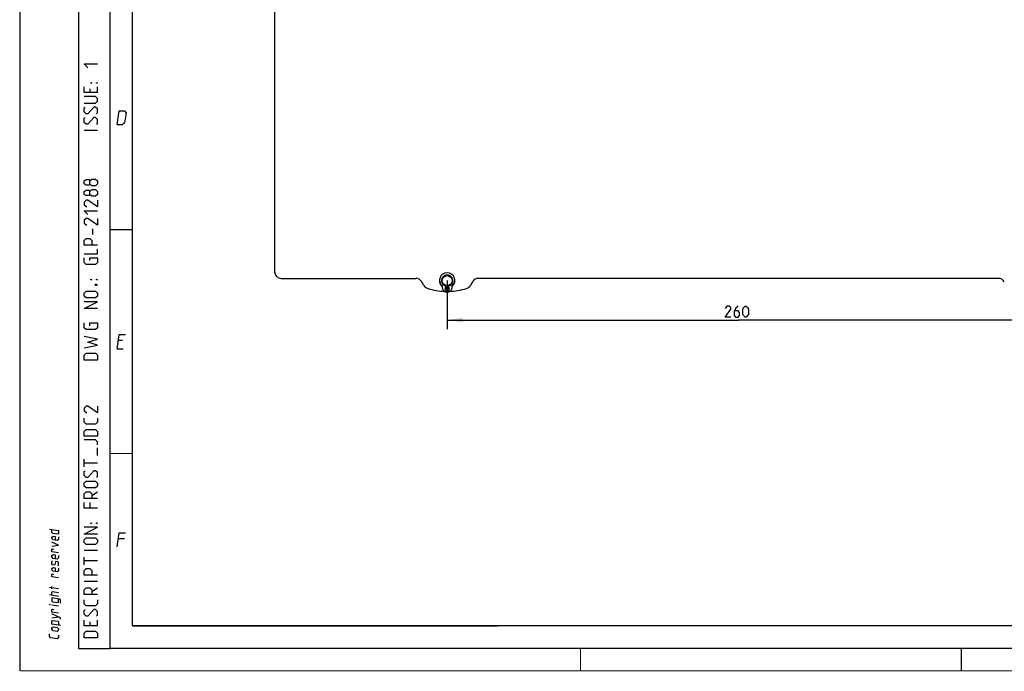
# Model space of a CAD drawing. Header units: millimetres. Extents: x 0 to 420, y 0 to 297.
# Tile 1 of 8: x 0 to 220, y 0 to 145. Entities that reach past the tile are written whole.
import ezdxf

# ---------------------------------------------------------------- set-up
doc = ezdxf.new("R2010")
doc.units = ezdxf.units.MM
doc.header["$LTSCALE"] = 23.1
doc.layers.get('0').update_dxf_attribs({"linetype": 'CONTINUOUS'})
doc.layers.add('02___PRT_ALL_AXES', color=7, linetype='CONTINUOUS')
doc.styles.get("Standard").update_dxf_attribs({"font": 'txt', "width": 0.7})
doc.dimstyles.new('DIMSTYLE_1', dxfattribs={"dimtxt": 2.5, "dimasz": 3.5, "dimexe": 2, "dimexo": 0, "dimtad": 1, "dimlfac": 2, "dimdsep": 46, "dimtxsty": 'STANDARD', "dimblk": '_FILLED', "dimblk1": '_FILLED', "dimblk2": '_FILLED', "dimcen": 0.09, "dimazin": 2, "dimtp": 0.5, "dimtm": 0.5, "dimtfac": 1, "dimtofl": 0, "dimtmove": 0, "dimatfit": 3, "dimldrblk": '_FILLED', "dimfxl": 1, "dimtolj": 1, "dimarcsym": 0})

# ---------------------------------------------------------------- blocks, each defined once
blk = doc.blocks.new('_FILLED')
at = {"color": 0, "linetype": 'BYBLOCK'}
blk.add_solid([(0, 0), (-1, 0.143), (-1, -0.143)], dxfattribs=at)
blk = doc.blocks.new('*D6')
at = {"color": 2, "linetype": 'CONTINUOUS'}
for p, q in [((95.25, 87.12), (95.25, 76.32)), ((225.25, 87.12), (225.25, 76.32)), ((95.25, 78.32), (160.25, 78.32)), ((225.25, 78.32), (160.25, 78.32))]:
    blk.add_line(p, q, dxfattribs=at)
at = {"color": 2, "linetype": 'CONTINUOUS', "xscale": 3.5, "yscale": 3.5, "zscale": 3.5, "rotation": 180}
blk.add_blockref('_FILLED', (95.25, 78.32), dxfattribs=at)
at = {"color": 2, "linetype": 'CONTINUOUS', "xscale": 3.5, "yscale": 3.5, "zscale": 3.5}
blk.add_blockref('_FILLED', (225.25, 78.32), dxfattribs=at)
at = {"color": 2, "linetype": 'CONTINUOUS', "insert": (160.25, 81.44), "char_height": 2.5, "width": 8.8393, "attachment_point": 2, "line_spacing_factor": 0.9}
blk.add_mtext('{\\ftxt;\\W0.0001;\\H0.0001;\\~}{\\ftxt;\\W2.3571428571;\\H2.5; }{\\ftxt;\\W0.0001;\\H0.0001;\\~}', dxfattribs=at)

msp = doc.modelspace()

# ---------------------------------------------------------------- linework, layer by layer
at = {"color": 7, "linetype": 'CONTINUOUS'}
for p, q in [((0, 0), (0, 297)), ((56.753, 232.62), (56.753, 89.12)), ((94.2947, 87.9225), (94.4329, 87.8901)), ((94.4329, 87.8901), (94.3919, 88.026)), ((94.5243, 88.1356), (94.6502, 88.0698)), ((94.6502, 88.0698), (94.6443, 88.2117)), ((94.7998, 88.2849), (94.9054, 88.1899)), ((94.9054, 88.1899), (94.9349, 88.3288)), ((95.1038, 88.361), (95.1824, 88.2428)), ((95.1824, 88.2428), (95.2455, 88.3699)), ((95.4171, 88.3592), (95.4638, 88.225)), ((95.4638, 88.225), (95.5566, 88.3325)), ((95.7201, 88.2794), (95.732, 88.1379)), ((95.732, 88.1379), (95.8486, 88.2189)), ((95.9938, 88.1268), (95.9701, 87.9868)), ((95.9701, 87.9868), (96.1032, 88.0363)), ((96.2209, 87.911), (96.1631, 87.7812)), ((58.253, 87.62), (88.282, 87.62)), ((90.0477, 86.0617), (89.581, 86.87)), ((93.5808, 86.9695), (93.5349, 86.9653)), ((94.128, 87.12), (94.005, 87.191)), ((94.005, 87.049), (94.128, 87.12)), ((94.0266, 87.3616), (94.1633, 87.3997)), ((94.1633, 86.8402), (94.0266, 86.8784)), ((94.1633, 87.3997), (94.0619, 87.4991)), ((94.0619, 86.7408), (94.1633, 86.8402)), ((94.1252, 87.659), (94.2672, 87.6619)), ((94.2672, 86.578), (94.1252, 86.581)), ((94.2672, 87.6619), (94.1936, 87.7834)), ((94.1936, 86.4565), (94.2672, 86.578)), ((94.4329, 86.3499), (94.2947, 86.3174)), ((94.3919, 86.2139), (94.4329, 86.3499)), ((94.6502, 86.1701), (94.5243, 86.1043)), ((94.6443, 86.0282), (94.6502, 86.1701)), ((94.9054, 86.05), (94.7998, 85.955)), ((94.9349, 85.9111), (94.9054, 86.05)), ((95.003, 85.5713), (95.003, 85.8954)), ((95.1824, 85.9972), (95.1038, 85.8789)), ((95.2455, 85.87), (95.1824, 85.9972)), ((95.4638, 86.0149), (95.4171, 85.8808)), ((95.5566, 85.9074), (95.4638, 86.0149)), ((95.503, 85.9463), (95.503, 85.5713)), ((95.732, 86.102), (95.7201, 85.9605)), ((95.8486, 86.021), (95.732, 86.102)), ((96.1032, 86.2036), (95.9701, 86.2531)), ((95.9701, 86.2531), (95.9938, 86.1131)), ((96.1631, 87.7812), (96.3044, 87.7961)), ((96.1631, 86.4587), (96.2209, 86.329)), ((96.3044, 86.4439), (96.1631, 86.4587)), ((96.3872, 87.6454), (96.299, 87.5341)), ((96.299, 87.5341), (96.4395, 87.5134)), ((96.4395, 86.7266), (96.299, 86.7058)), ((96.299, 86.7058), (96.3872, 86.5945)), ((96.4822, 87.3468), (96.3691, 87.261)), ((96.3691, 87.261), (96.5, 87.2059)), ((96.5, 87.034), (96.3691, 86.979)), ((96.3691, 86.979), (96.4822, 86.8931)), ((100.925, 86.87), (100.4584, 86.0617)), ((218.282, 87.62), (102.224, 87.62)), ((95.003, 84.6963), (95.003, 85.0713)), ((95.2553, 85.3957), (95.2564, 85.3957)), ((95.2553, 85.395), (95.2564, 85.395)), ((95.3039, 85.3957), (95.3061, 85.3959)), ((95.3039, 85.3957), (95.3061, 85.3958)), ((95.3039, 85.3958), (95.3061, 85.3958)), ((95.4054, 85.4017), (95.4076, 85.4019)), ((95.4054, 85.4018), (95.4076, 85.4019)), ((95.503, 85.0713), (95.503, 84.6963)), ((25, 9.9999), (25, 10)), ((409.86, 10.0737), (25.007, 10.0134))]:
    msp.add_line(p, q, dxfattribs=at)
at = {"color": 2, "linetype": 'CONTINUOUS'}
for p, q in [((13, 292), (13, 5)), ((20, 292), (20, 5)), ((15.5357, 129.9643), (15.5357, 129.1071)), ((17.25, 129.1071), (17.25, 130.3929)), ((17.25, 120.6786), (14.25, 120.6786)), ((16.1786, 97.3929), (16.1786, 98.6786)), ((22.7833, 73.7249), (21.8833, 73.7249)), ((21.5894, 71.9249), (22.9394, 71.9249)), ((17.25, 48.1071), (17.25, 49.8214)), ((14.25, 45.5357), (14.25, 47.25)), ((17.25, 46.3929), (14.25, 46.3929)), ((15.9643, 39.1071), (17.25, 39.9643)), ((15.5357, 37.6071), (15.5357, 36.3214)), ((23.2333, 29.4749), (21.8833, 29.4749)), ((17.25, 26.8214), (14.25, 26.8214)), ((14.25, 23.6786), (14.25, 25.3929)), ((17.25, 24.5357), (14.25, 24.5357)), ((17.25, 19.9643), (14.25, 19.9643)), ((8.5001, 18.2823), (6.5001, 18.6089)), ((7.0715, 18.2775), (7.0715, 18.8489)), ((15.9643, 17.6786), (17.25, 18.5357)), ((8.5001, 16.6157), (6.5001, 16.9422)), ((8.5001, 14.4252), (7.0715, 14.6584)), ((7.0715, 11.8489), (8.5001, 12.0442)), ((17.25, 10.0357), (17.25, 11.3214)), ((15.5357, 10.8929), (15.5357, 10.0357)), ((13, 5), (20, 5))]:
    msp.add_line(p, q, dxfattribs=at)
at = {"color": 7, "linetype": 'CONTINUOUS', "const_width": 0.25}
for points in [[(20, 292), (20, 5)], [(25, 10), (25, 287)], [(20.0002, 98.5), (25.0002, 98.5)], [(20.0002, 48.5), (25.0002, 48.5)], [(409.8307, 10.048), (25, 10)], [(20, 5), (415, 5)], [(125, 0), (125, 5)], [(209.9999, 0), (209.9999, 5)], [(420, 0), (0, 0)]]:
    msp.add_lwpolyline(points, dxfattribs=at)
at = {"color": 2, "linetype": 'CONTINUOUS'}
for points in [[(15.1071, 134.6786), (14.25, 135.5357), (17.25, 135.5357)], [(17.25, 129.1071), (14.25, 129.1071), (14.25, 130.3929)], [(15.9643, 131.25), (15.75, 131.25), (15.75, 131.3929), (15.9643, 131.25)], [(17.25, 131.25), (17.0357, 131.25), (17.0357, 131.3929), (17.25, 131.25)], [(14.25, 126.75), (16.8214, 126.75), (17.25, 127.1786), (17.25, 127.8214), (16.8214, 128.25), (14.25, 128.25)], [(17.0357, 124.3929), (17.25, 124.6071), (17.25, 125.4643), (16.8214, 125.8929), (16.3929, 125.8929), (15.1071, 124.3929), (14.6786, 124.3929), (14.25, 124.8214), (14.25, 125.6786), (14.4643, 125.8929)], [(17.0357, 122.0357), (17.25, 122.25), (17.25, 123.1071), (16.8214, 123.5357), (16.3929, 123.5357), (15.1071, 122.0357), (14.6786, 122.0357), (14.25, 122.4643), (14.25, 123.3214), (14.4643, 123.5357)], [(21.5894, 121.9249), (22.1037, 125.0749), (23.2287, 125.0749), (23.6052, 124.6249), (23.2379, 122.3749), (22.7144, 121.9249), (21.5894, 121.9249)], [(15.5357, 108.75), (15.3214, 108.4643), (14.6786, 108.4643), (14.25, 108.75), (14.25, 109.3929), (14.6786, 109.6786), (15.3214, 109.6786), (15.5357, 109.3929), (15.9643, 109.8214), (16.8214, 109.8214), (17.25, 109.3929), (17.25, 108.75), (16.8214, 108.3214)], [(16.8214, 108.3214), (15.9643, 108.3214), (15.5357, 108.75), (15.5357, 109.3929)], [(15.5357, 106.3929), (15.3214, 106.1071), (14.6786, 106.1071), (14.25, 106.3929), (14.25, 107.0357), (14.6786, 107.3214), (15.3214, 107.3214), (15.5357, 107.0357), (15.9643, 107.4643), (16.8214, 107.4643), (17.25, 107.0357), (17.25, 106.3929), (16.8214, 105.9643)], [(16.8214, 105.9643), (15.9643, 105.9643), (15.5357, 106.3929), (15.5357, 107.0357)], [(17.25, 105.1071), (17.25, 103.6071), (15.1071, 105.1071), (14.6786, 105.1071), (14.25, 104.6786), (14.25, 104.0357), (14.8929, 103.6071)], [(15.1071, 101.8929), (14.25, 102.75), (17.25, 102.75)], [(17.25, 101.0357), (17.25, 99.5357), (15.1071, 101.0357), (14.6786, 101.0357), (14.25, 100.6071), (14.25, 99.9643), (14.8929, 99.5357)], [(17.25, 95.0357), (14.25, 95.0357), (14.25, 96.1071), (14.6786, 96.5357), (15.5357, 96.5357), (15.9643, 96.1071), (15.9643, 95.0357)], [(14.25, 93.1071), (17.25, 93.1071), (17.25, 94.1786)], [(15.5357, 91.6071), (15.5357, 92.25), (17.25, 92.25), (17.25, 91.1786), (16.8214, 90.75), (14.6786, 90.75), (14.25, 91.1786), (14.25, 92.25)], [(15.9643, 87.3214), (15.75, 87.3214), (15.75, 87.4643), (15.9643, 87.3214)], [(16.75, 86.25), (16.8929, 86.3214), (16.9643, 86.3214), (17.1071, 86.25), (17.1071, 86.1071), (16.9643, 86.0357), (16.8929, 86.0357), (16.75, 86.1071), (16.75, 86.25)], [(17.25, 87.3214), (17.0357, 87.3214), (17.0357, 87.4643), (17.25, 87.3214)], [(16.8214, 83.25), (14.6786, 83.25), (14.25, 83.6786), (14.25, 84.3214), (14.6786, 84.75), (16.8214, 84.75), (17.25, 84.3214), (17.25, 83.6786), (16.8214, 83.25)], [(17.25, 80.8929), (14.25, 80.8929), (17.25, 82.3929), (14.25, 82.3929)], [(158.5566, 78.945), (157.3066, 78.945), (158.5566, 80.7307), (158.5566, 81.0878), (158.1994, 81.445), (157.6637, 81.445), (157.3066, 80.9093)], [(160.1637, 81.445), (159.628, 80.9093), (159.2709, 80.195), (159.2709, 79.3021), (159.628, 78.945), (160.1637, 78.945), (160.5209, 79.3021), (160.5209, 80.0164), (160.1637, 80.3735), (159.3899, 80.3735)], [(161.2351, 79.6593), (161.2351, 80.7307), (161.4137, 81.0878), (161.7709, 81.445), (161.9494, 81.445), (162.3066, 81.0878), (162.4851, 80.7307), (162.4851, 79.6593), (162.3066, 79.3021), (161.9494, 78.945), (161.7709, 78.945), (161.4137, 79.3021), (161.2351, 79.6593)], [(15.5357, 77.0357), (15.5357, 77.6786), (17.25, 77.6786), (17.25, 76.6071), (16.8214, 76.1786), (14.6786, 76.1786), (14.25, 76.6071), (14.25, 77.6786)], [(21.5894, 71.9249), (22.1037, 75.0749), (23.4537, 75.0749)], [(14.25, 72.1071), (17.25, 72.75), (15.1071, 73.3929), (17.25, 74.0357), (14.25, 74.6786)], [(17.25, 69.3929), (14.25, 69.3929), (14.25, 70.4643), (14.6786, 70.8929), (16.8214, 70.8929), (17.25, 70.4643), (17.25, 69.3929)], [(17.25, 59.1071), (17.25, 57.6071), (15.1071, 59.1071), (14.6786, 59.1071), (14.25, 58.6786), (14.25, 58.0357), (14.8929, 57.6071)], [(17.25, 56.3929), (17.25, 55.5357), (16.8214, 55.1071), (14.6786, 55.1071), (14.25, 55.5357), (14.25, 56.3929)], [(17.25, 52.3929), (14.25, 52.3929), (14.25, 53.4643), (14.6786, 53.8929), (16.8214, 53.8929), (17.25, 53.4643), (17.25, 52.3929)], [(17.25, 50.4643), (17.25, 51.1071), (16.8214, 51.5357), (14.25, 51.5357)], [(17.0357, 43.1786), (17.25, 43.3929), (17.25, 44.25), (16.8214, 44.6786), (16.3929, 44.6786), (15.1071, 43.1786), (14.6786, 43.1786), (14.25, 43.6071), (14.25, 44.4643), (14.4643, 44.6786)], [(16.8214, 40.8214), (14.6786, 40.8214), (14.25, 41.25), (14.25, 41.8929), (14.6786, 42.3214), (16.8214, 42.3214), (17.25, 41.8929), (17.25, 41.25), (16.8214, 40.8214)], [(17.25, 38.4643), (14.25, 38.4643), (14.25, 39.5357), (14.6786, 39.9643), (15.5357, 39.9643), (15.9643, 39.5357), (15.9643, 38.4643)], [(17.25, 36.3214), (14.25, 36.3214), (14.25, 37.6071)], [(15.9643, 32.8929), (15.75, 32.8929), (15.75, 33.0357), (15.9643, 32.8929)], [(17.25, 32.8929), (17.0357, 32.8929), (17.0357, 33.0357), (17.25, 32.8929)], [(6.5001, 31.6565), (8.5001, 31.3299), (8.5001, 30.7585), (8.3572, 30.4961), (7.2144, 30.6827), (7.0715, 30.9918), (7.0715, 31.5632)], [(17.25, 30.5357), (14.25, 30.5357), (17.25, 32.0357), (14.25, 32.0357)], [(21.5894, 27.6749), (22.1037, 30.8249), (23.4537, 30.8249)], [(8.5001, 29.9014), (8.5001, 29.3299), (8.2144, 29.0909), (7.3572, 29.2308), (7.0715, 29.5632), (7.0715, 29.8489), (7.3572, 30.088), (7.7858, 30.018), (7.7858, 29.1608)], [(7.0715, 27.8489), (8.5001, 28.0442), (7.0715, 28.706)], [(16.8214, 28.1786), (14.6786, 28.1786), (14.25, 28.6071), (14.25, 29.25), (14.6786, 29.6786), (16.8214, 29.6786), (17.25, 29.25), (17.25, 28.6071), (16.8214, 28.1786)], [(8.5001, 26.3299), (7.0715, 26.5632), (7.0715, 27.1346), (7.2144, 27.2065), (7.5001, 27.1599)], [(8.5001, 25.7585), (8.5001, 25.1871), (8.2144, 24.948), (7.3572, 25.088), (7.0715, 25.4203), (7.0715, 25.706), (7.3572, 25.9451), (7.7858, 25.8751), (7.7858, 25.018)], [(8.3572, 23.4961), (8.5001, 23.6157), (8.5001, 24.1871), (8.3572, 24.3533), (7.9286, 24.4232), (7.8334, 24.2959), (7.7382, 23.7401), (7.6429, 23.6127), (7.2144, 23.6827), (7.0715, 23.8489), (7.0715, 24.4203), (7.2144, 24.5399)], [(8.5001, 22.9014), (8.5001, 22.3299), (8.2144, 22.0909), (7.3572, 22.2308), (7.0715, 22.5632), (7.0715, 22.8489), (7.3572, 23.088), (7.7858, 23.018), (7.7858, 22.1608)], [(17.25, 21.3214), (14.25, 21.3214), (14.25, 22.3929), (14.6786, 22.8214), (15.5357, 22.8214), (15.9643, 22.3929), (15.9643, 21.3214)], [(8.5001, 20.7585), (7.0715, 20.9918), (7.0715, 21.5632), (7.2144, 21.6351), (7.5001, 21.5885)], [(7.0715, 16.8489), (7.0715, 17.5632), (7.2143, 17.6827), (8.5001, 17.4728)], [(17.25, 17.0357), (14.25, 17.0357), (14.25, 18.1071), (14.6786, 18.5357), (15.5357, 18.5357), (15.9643, 18.1071), (15.9643, 17.0357)], [(8.9763, 15.1093), (8.9763, 15.8236), (8.7858, 15.9976), (7.0715, 16.2775), (7.0715, 15.5632), (7.2143, 15.397), (8.3572, 15.2104), (8.5001, 15.3299), (8.5001, 16.0442)], [(17.25, 15.8214), (17.25, 14.9643), (16.8214, 14.5357), (14.6786, 14.5357), (14.25, 14.9643), (14.25, 15.8214)], [(6.6429, 14.7284), (6.5001, 14.7517), (6.5001, 14.7993), (6.6429, 14.7284)], [(8.5001, 12.8537), (7.0715, 13.087), (7.0715, 13.6584), (7.2143, 13.7303), (7.5001, 13.6837)], [(17.0357, 12.1786), (17.25, 12.3929), (17.25, 13.25), (16.8214, 13.6786), (16.3929, 13.6786), (15.1071, 12.1786), (14.6786, 12.1786), (14.25, 12.6071), (14.25, 13.4643), (14.4643, 13.6786)], [(8.9763, 11.5379), (8.9763, 11.8236), (7.0715, 12.706)], [(8.9763, 10.1093), (7.0715, 10.4203), (7.0715, 11.1346), (7.2143, 11.2541), (8.3572, 11.0675), (8.5001, 10.9014), (8.5001, 10.1871)], [(17.25, 10.0357), (14.25, 10.0357), (14.25, 11.3214)], [(8.2143, 8.8052), (7.3572, 8.9451), (7.0715, 9.2775), (7.0715, 9.5632), (7.3572, 9.8023), (8.2143, 9.6623), (8.5001, 9.3299), (8.5001, 9.0442), (8.2143, 8.8052)], [(17.25, 7.3214), (14.25, 7.3214), (14.25, 8.3929), (14.6786, 8.8214), (16.8214, 8.8214), (17.25, 8.3929), (17.25, 7.3214)], [(8.5001, 7.949), (8.5001, 7.3776), (8.2143, 7.1385), (6.7858, 7.3717), (6.5001, 7.7041), (6.5001, 8.2755)]]:
    msp.add_lwpolyline(points, dxfattribs=at)
at = {"color": 7, "linetype": 'CONTINUOUS'}
msp.add_circle((95.253, 87.12), 1.125, dxfattribs=at)
for centre, radius, start, end in [((58.253, 89.12), 1.5, 180, 270), ((95.253, 87.2068), 1.6895, 311.749391, 228.250804), ((95.253, 87.12), 1.25, 140.056316, 147.943684), ((95.253, 87.12), 1.2, 134.753187, 138.846813), ((95.253, 87.12), 1.25, 125.656316, 133.543684), ((95.253, 87.12), 1.2, 120.353187, 124.446813), ((95.253, 87.12), 1.25, 111.256316, 119.143684), ((95.253, 87.12), 1.2, 105.953187, 110.046813), ((95.253, 87.12), 1.25, 96.856316, 104.743684), ((95.253, 87.12), 1.2, 91.553187, 95.646813), ((95.253, 87.12), 1.25, 82.456316, 90.343684), ((95.253, 87.12), 1.2, 77.153187, 81.246813), ((95.253, 87.12), 1.25, 68.056316, 75.943684), ((95.253, 87.12), 1.2, 62.753187, 66.846813), ((95.253, 87.12), 1.25, 53.656316, 61.543684), ((95.253, 87.12), 1.2, 48.353187, 52.446813), ((95.253, 87.12), 1.25, 39.256316, 47.143684), ((88.282, 86.12), 1.5, 30, 90), ((91.3467, 86.8117), 1.5, 210, 253.345691), ((95.253, 87.12), 1.725, 154.893353, 228.685001), ((95.253, 87.12), 1.725, 185.143118, 228.686648), ((95.253, 87.12), 1.25, 168.856316, 176.743684), ((95.253, 87.12), 1.25, 183.256316, 191.143684), ((95.253, 87.12), 1.2, 177.953187, 182.046813), ((95.253, 87.12), 1.25, 154.456316, 162.343684), ((95.253, 87.12), 1.25, 197.656316, 205.543684), ((95.253, 87.12), 1.2, 163.553187, 167.646813), ((95.253, 87.12), 1.2, 192.353187, 196.446813), ((95.1907, 85.7589), 1.0791, 170.000098, 259.984138), ((95.253, 87.12), 1.2, 149.153187, 153.246813), ((95.253, 87.12), 1.2, 206.753187, 210.846813), ((95.253, 87.12), 1.25, 212.056316, 219.943684), ((95.253, 87.12), 1.2, 221.153187, 225.246813), ((95.253, 87.12), 1.25, 226.456316, 234.343684), ((95.253, 87.12), 1.2, 235.553187, 239.646813), ((95.253, 87.12), 1.25, 240.856316, 248.743684), ((95.253, 87.12), 1.2, 249.953187, 254.046813), ((95.253, 87.12), 1.25, 255.256316, 281.53852), ((95.253, 87.12), 1.425, 259.889541, 266.12974), ((95.253, 87.1199), 1.4249, 259.892141, 273.086298), ((95.2533, 87.1236), 1.4286, 259.9053, 271.01452), ((95.2532, 87.1214), 1.4264, 259.898035, 267.093466), ((95.253, 87.12), 1.2, 264.353187, 268.446813), ((95.253, 87.12), 1.425, 266.554415, 274.840071), ((95.253, 87.1209), 1.4259, 267.097215, 267.408), ((95.253, 87.1207), 1.4258, 267.407972, 269.464024), ((95.253, 87.1196), 1.4247, 269.464184, 270.246082), ((95.253, 87.1187), 1.4237, 270.246079, 271.028517), ((95.253, 87.1183), 1.4233, 271.028577, 271.275729), ((95.253, 87.119), 1.424, 271.275775, 272.058031), ((95.2531, 87.1187), 1.4237, 272.303221, 275.14223), ((95.2529, 87.1206), 1.4257, 273.086708, 273.867939), ((95.2529, 87.1209), 1.4259, 273.867935, 274.649144), ((95.253, 87.12), 1.425, 275.142846, 280.108199), ((95.253, 87.12), 1.2, 278.753187, 282.846813), ((95.3157, 85.7587), 1.0788, 280.000098, 10.016057), ((95.253, 87.12), 1.25, 284.056316, 291.943684), ((95.253, 87.12), 1.2, 293.153187, 297.246813), ((95.253, 87.12), 1.25, 298.456316, 306.343684), ((95.253, 87.12), 1.2, 307.553187, 311.646813), ((95.253, 87.12), 1.25, 312.856316, 320.743684), ((95.253, 87.12), 1.2, 33.953187, 38.046813), ((95.253, 87.12), 1.2, 321.953187, 326.046813), ((95.253, 87.12), 1.25, 24.856316, 32.743684), ((95.253, 87.12), 1.25, 327.256316, 335.143684), ((95.253, 87.12), 1.2, 19.553187, 23.646813), ((95.253, 87.12), 1.2, 336.353187, 340.446813), ((95.253, 87.12), 1.725, 311.340951, 25.412301), ((95.253, 87.12), 1.2, 5.153187, 9.246813), ((95.253, 87.12), 1.2, 350.753187, 354.846813), ((95.253, 87.12), 1.25, 10.456316, 18.343684), ((95.253, 87.12), 1.25, 341.656316, 349.543684), ((95.253, 87.12), 1.25, 356.056316, 3.943684), ((99.1593, 86.8117), 1.5, 286.654309, 330), ((102.224, 86.12), 1.5, 90, 150), ((218.282, 86.12), 1.5, 30, 90), ((95.253, 99.87), 15.13, 253.345691, 268.329582), ((95.253, 87.12), 2.5, 250.429932, 289.570068), ((95.003, 85.3213), 0.25, 90.000098, 270.000098), ((95.253, 87.12), 1.725, 254.561022, 275.067839), ((95.253, 99.87), 15.13, 269.056382, 270.943649), ((95.253, 87.1182), 1.7233, 268.385822, 268.593822), ((95.253, 87.1195), 1.7245, 268.593981, 270.075862), ((95.253, 87.1208), 1.7258, 270.113379, 271.689272), ((95.253, 87.1194), 1.7244, 271.764562, 273.454404), ((95.253, 87.1208), 1.7258, 271.764278, 273.377727), ((95.253, 87.12), 1.725, 275.142859, 285.432336), ((95.503, 85.3213), 0.25, 270.000098, 90.000098), ((95.253, 99.87), 15.13, 271.671008, 286.654309)]:
    msp.add_arc(centre, radius, start, end, dxfattribs=at)
msp.add_open_spline([(95.3807, 85.7007), (95.3807, 85.7007), (95.3807, 85.7003), (95.3808, 85.6999), (95.3809, 85.6989), (95.3812, 85.6971), (95.3816, 85.6938), (95.382, 85.6889), (95.3824, 85.6826), (95.383, 85.6751), (95.3837, 85.6664), (95.385, 85.6527), (95.3869, 85.6332), (95.3889, 85.6077), (95.3915, 85.5801), (95.3944, 85.5513), (95.3967, 85.5225), (95.3991, 85.4949), (95.4017, 85.4694), (95.4033, 85.45), (95.4044, 85.4362), (95.4052, 85.4275), (95.4061, 85.42), (95.4068, 85.4138), (95.4073, 85.4089), (95.4075, 85.4056), (95.4075, 85.4037), (95.4075, 85.4027), (95.4075, 85.4023), (95.4076, 85.4019), (95.4076, 85.4019)], degree=3, knots=[0, 0, 0, 0, 0.00067925, 0.00252648, 0.00558942, 0.00983904, 0.02180377, 0.0382987, 0.05920167, 0.08435644, 0.11358582, 0.14659195, 0.2223715, 0.30871501, 0.40246624, 0.4999805, 0.59749469, 0.69124567, 0.77758909, 0.85336865, 0.88637477, 0.91560396, 0.94075954, 0.96166358, 0.97815859, 0.99012518, 0.99437963, 0.99744728, 0.99929492, 1, 1, 1, 1], dxfattribs=at)
at = {"layer": '02___PRT_ALL_AXES', "color": 7, "linetype": 'CONTINUOUS'}
msp.add_arc((95.253, 87.12), 1.3, 258.908478, 281.091718, dxfattribs=at)

# ---------------------------------------------------------------- dimensions: what is measured, and where the dimension line sits
at = {"color": 2, "linetype": 'CONTINUOUS'}
dim = msp.add_linear_dim(base=(95.253, 78.32), p1=(225.253, 87.12), p2=(95.253, 87.12), angle=180, text='{\\ftxt;\\W0.0001;\\H0.0001;\\~}{\\ftxt;\\W2.3571428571;\\H2.5; }{\\ftxt;\\W0.0001;\\H0.0001;\\~}', dimstyle='DIMSTYLE_1', dxfattribs=at)
dim.commit()
dim.dimension.update_dxf_attribs({"geometry": '*D6', "text_midpoint": (159.8959, 78.32), "dimtype": 160})

doc.saveas('drawing.dxf')
